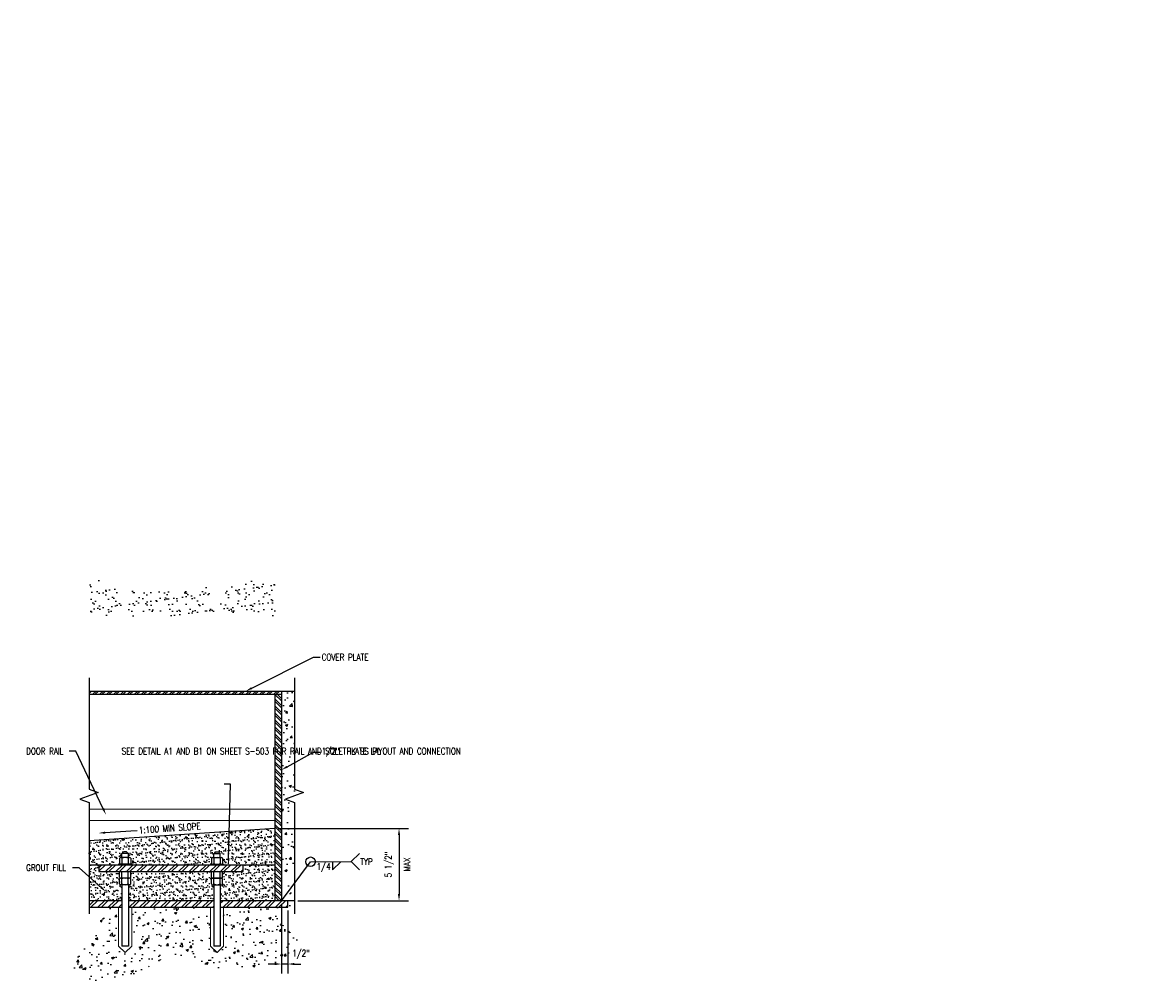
# Model space of a CAD drawing. Header units: inches. Extents: x -33 to 1324, y -241 to 0.
# Tile 8 of 20: x 340 to 425, y -147 to -73. Entities that reach past the tile are written whole.
import ezdxf
from ezdxf import colors
from ezdxf.entities.mleader import LeaderData, LeaderLine
from ezdxf.enums import TextEntityAlignment as Align
from ezdxf.math import Vec2, Vec3

# ---------------------------------------------------------------- set-up
doc = ezdxf.new("R2010")
doc.units = ezdxf.units.IN
doc.header["$MEASUREMENT"] = 0
for name, color, linetype in [('S-ANNO-PATT', 1, 'Continuous'), ('S-ANNO-TEXT', 2, 'Continuous'), ('S-DETL-MEDM', 3, 'Continuous'), ('S-DETL-PATT', 1, 'Continuous'), ('S-DETL-XHVY', 5, 'Continuous'), ('S-DETL-XLIT', 1, 'Continuous')]:
    doc.layers.add(name, color=color, linetype=linetype)
doc.layers.add('S-ANNO-SYMB', color=2, linetype='Continuous', lineweight=25)
doc.styles.add('Annotative', font='romans.shx', dxfattribs={"width": 0.8, "height": 0.125})
doc.styles.get("Standard").update_dxf_attribs({"font": 'romans.shx', "width": 0.8})
doc.dimstyles.new('Annotative', dxfattribs={"dimscale": 0, "dimtxt": 0.125, "dimasz": 0.125, "dimexe": 0.179688, "dimexo": 0.0625, "dimgap": 0.09, "dimtad": 1, "dimdec": 3, "dimzin": 3, "dimdsep": 46, "dimlunit": 4, "dimtxsty": 'Annotative', "dimcen": 0.09, "dimclrt": 2, "dimazin": 2, "dimtfac": 1, "dimtdec": 3, "dimtmove": 1, "dimatfit": 3, "dimfxl": 1, "dimtfill": 1, "dimfrac": 2, "dimtolj": 1, "dimtzin": 0, "dimarcsym": 0})
pattern_1 = [(50, (0, 0), (1.7931505, -0.1568803), [0.1875, -2.0625]), (355, (0, 0), (-0.346878, 1.88048), [0.15, -1.65]), (100.45144, (0.1494, -0.013), (1.446272, 1.7236), [0.1593505, -1.752855]), (46.1842, (0, 0.5), (2.668103, -0.413798), [0.28125, -3.09375]), (96.6356, (0.2223, 0.4655), (2.336655, 2.435297), [0.239026, -2.629284]), (351.1842, (0, 0.5), (2.336655, 2.435297), [0.225, -2.475]), (21, (0.25, 0.375), (1.4922676, -1.006547), [0.1875, -2.0625]), (326, (0.25, 0.375), (0.608288, 1.812875), [0.15, -1.65]), (71.45144, (0.3744, 0.2911), (2.100556, 0.806328), [0.1593505, -1.752855]), (37.5, (0, 0), (0.0303996, 0.8322346), [0, -1.63, 0, -1.675, 0, -1.65625]), (7.5, (0, 0), (0.6576738, 0.9860293), [0, -0.955, 0, -1.5925, 0, -0.63125]), (327.5, (-0.5575, 0), (1.3345561, -0.0563872), [0, -0.625, 0, -1.95, 0, -2.5875]), (317.5, (-0.8075, 0), (1.4579654, 0.2502625), [0, -0.8125, 0, -1.295, 0, -1.8375])]

# ---------------------------------------------------------------- blocks, each defined once
blk = doc.blocks.new('*U7')
for p, q in [((13, 0), (13, -5)), ((13, -5), (18, 0))]:
    blk.add_line(p, q)
blk.add_attdef('SIZE', text='', height=3).set_placement((10.5, -0.72), align=Align.TOP_RIGHT)
blk.add_attdef('SPACING', text='', height=3).set_placement((18.32, -0.72), align=Align.TOP_LEFT)
blk = doc.blocks.new('*D9')
at = {"layer": 'Defpoints', "color": 0, "transparency": 16777216}
for p in [(359.355, -134.662), (360.855, -140.168), (368.819, -140.168)]:
    blk.add_point(p, dxfattribs=at)
at = {"layer": 'S-ANNO-PATT', "color": 0, "lineweight": -2, "transparency": 16777216}
for p, q in [((359.605, -134.662), (369.538, -134.662)), ((368.819, -135.162), (368.819, -139.668)), ((361.105, -140.168), (369.538, -140.168))]:
    blk.add_line(p, q, dxfattribs=at)
at = {"layer": 'S-ANNO-PATT', "color": 0, "transparency": 16777216}
for points in [[(368.736, -135.162), (368.902, -135.162), (368.819, -134.662)], [(368.736, -139.668), (368.902, -139.668), (368.819, -140.168)]]:
    blk.add_solid(points, dxfattribs=at)
at = {"layer": 'S-ANNO-PATT', "color": 2, "transparency": 16777216, "insert": (368.078, -137.415), "char_height": 0.5, "attachment_point": 5, "rotation": 90, "style": 'Annotative', "bg_fill": 3, "box_fill_scale": 1.25, "bg_fill_color": 256, "bg_fill_true_color": 13158600, "bg_fill_transparency": 0}
blk.add_mtext('\\A1;5 1/2"', dxfattribs=at)
at = {"layer": 'S-ANNO-PATT', "color": 2, "transparency": 16777216, "insert": (369.429, -137.415), "char_height": 0.5, "attachment_point": 5, "rotation": 90, "style": 'Annotative', "bg_fill": 3, "box_fill_scale": 1.25, "bg_fill_color": 256, "bg_fill_true_color": 13158600, "bg_fill_transparency": 0}
blk.add_mtext('\\A1;MAX', dxfattribs=at)
blk = doc.blocks.new('*D10')
at = {"layer": 'Defpoints', "color": 0, "transparency": 16777216}
for p in [(359.855, -140.168), (360.35, -140.668), (359.855, -144.992)]:
    blk.add_point(p, dxfattribs=at)
at = {"layer": 'S-ANNO-PATT', "color": 0, "lineweight": -2, "transparency": 16777216}
for p, q in [((359.855, -140.418), (359.855, -145.71)), ((360.35, -140.918), (360.35, -145.71)), ((359.355, -144.992), (358.855, -144.992)), ((360.85, -144.992), (361.35, -144.992))]:
    blk.add_line(p, q, dxfattribs=at)
at = {"layer": 'S-ANNO-PATT', "color": 0, "transparency": 16777216}
blk.add_solid([(359.355, -144.908), (359.355, -145.075), (359.855, -144.992)], dxfattribs=at)
at = {"layer": 'S-ANNO-PATT', "color": 2, "transparency": 16777216, "insert": (361.35, -144.251), "char_height": 0.5, "attachment_point": 5, "style": 'Annotative', "bg_fill": 3, "box_fill_scale": 1.25, "bg_fill_color": 256, "bg_fill_true_color": 13158600, "bg_fill_transparency": 0}
blk.add_mtext('\\A1;1/2"', dxfattribs=at)
at = {"layer": 'S-ANNO-PATT', "color": 0, "lineweight": -2, "transparency": 16777216}
blk.add_line((360.35, -144.992), (359.855, -144.992), dxfattribs=at)
at = {"layer": 'S-ANNO-PATT', "color": 0, "transparency": 16777216}
blk.add_solid([(360.85, -144.908), (360.85, -145.075), (360.35, -144.992)], dxfattribs=at)

msp = doc.modelspace()

# ---------------------------------------------------------------- hatches: boundary and pattern name
at = {"layer": 'S-ANNO-PATT', "true_color": 0x000000}
h = msp.add_hatch(dxfattribs=at)
h.set_pattern_fill('AR-SAND', color=18, scale=0.5)
h.set_pattern_definition([(37.5, (0, 21.693), (-0.0314967, 0.9634119), [0, -0.76, 0, -0.85, 0, -0.8125]), (7.5, (0, 21.693), (0.8848884, 1.411073), [0, -0.41, 0, -0.685, 0, -0.2625]), (327.5, (-0.615, 21.693), (1.557071, 0.0028295), [0, -0.25, 0, -0.9, 0, -1.175]), (317.5, (-0.615, 21.693), (1.5030633, 0.438838), [0, -0.125, 0, -0.59, 0, -0.675])])
h.paths.add_polyline_path([(347.5283, -116.8094, -0.2361752), (347.6112, -116.7571), (347.622, -116.7571, -0.2624759), (347.5283, -116.7042), (347.5283, -116.31, -0.2361752), (347.6112, -116.2576), (345.9533, -116.2576), (345.9533, -115.7576), (345.2033, -115.7576), (345.2033, -118.4748), (347.7033, -118.4748), (347.7033, -117.2566), (347.622, -117.2566, -0.2624759), (347.5283, -117.2037)])
h.paths.add_polyline_path([(354.622, -117.2566, -0.2624759), (354.5283, -117.2037), (354.5283, -116.8094, -0.2361752), (354.6112, -116.7571), (354.622, -116.7571, -0.2624759), (354.5283, -116.7042), (354.5283, -116.31, -0.2361752), (354.6112, -116.2576), (348.2737, -116.2576, -0.2891208), (348.3783, -116.31), (348.3783, -116.7042, -0.243849), (348.2922, -116.7568, -0.243849), (348.3783, -116.8094), (348.3783, -117.2037, -0.2624759), (348.2845, -117.2566), (348.2033, -117.2566), (348.2033, -118.4748), (354.7033, -118.4748), (354.7033, -117.2566)])
h.paths.add_polyline_path([(359.3554, -115.7576), (356.9533, -115.7576), (356.9533, -116.2576), (355.2737, -116.2576, -0.2891208), (355.3783, -116.31), (355.3783, -116.7042, -0.243849), (355.2922, -116.7568, -0.243849), (355.3783, -116.8094), (355.3783, -117.2037, -0.2624759), (355.2845, -117.2566), (355.2033, -117.2566), (355.2033, -118.4748), (359.3554, -118.4748)])
at = {"layer": 'S-ANNO-PATT'}
h = msp.add_hatch(dxfattribs=at)
h.set_pattern_fill('AR-CONC', color=256, scale=0.25)
h.set_pattern_definition(pattern_1)
h.paths.add_polyline_path([(360.8554, -124.2007), (359.8554, -124.2007), (359.8554, -140.1679), (360.8554, -140.1679), (360.8554, -132.6843), (360.1685, -132.4343), (361.5423, -131.9343), (360.8554, -131.6843)])
h = msp.add_hatch(dxfattribs=at)
h.set_pattern_fill('AR-SAND', color=256, scale=0.25)
h.paths.add_polyline_path([(354.7033, -136.5793, 0.2145883), (354.7882, -136.4922, -0.3149694), (354.8469, -136.4512), (355.0597, -136.4512, -0.3149694), (355.1184, -136.4922, 0.2145883), (355.2033, -136.5793), (355.2033, -136.8882), (355.2845, -136.8882, -0.2624759), (355.3783, -136.941), (355.3783, -137.3353, -0.2624759), (355.2845, -137.3882), (355.4533, -137.3882), (355.4533, -137.4507), (359.3554, -137.4507), (359.3554, -134.6622), (345.2033, -135.6046), (345.2033, -137.4507), (347.4533, -137.4507), (347.4533, -137.3882), (347.622, -137.3882, -0.2624759), (347.5283, -137.3353), (347.5283, -136.941, -0.2624759), (347.622, -136.8882), (347.7033, -136.8882), (347.7033, -136.5793, 0.2145883), (347.7882, -136.4922, -0.3149694), (347.8469, -136.4512), (348.0597, -136.4512, -0.3149694), (348.1184, -136.4922, 0.2145883), (348.2033, -136.5793), (348.2033, -136.8882), (348.2845, -136.8882, -0.2624759), (348.3783, -136.941), (348.3783, -137.3353, -0.2624759), (348.2845, -137.3882), (348.4533, -137.3882), (348.4533, -137.4507), (354.4533, -137.4507), (354.4533, -137.3882), (354.622, -137.3882, -0.2624759), (354.5283, -137.3353), (354.5283, -136.941, -0.2624759), (354.622, -136.8882), (354.7033, -136.8882)])
h.paths.add_polyline_path([(354.5283, -138.8967), (354.5283, -138.5024, -0.243849), (354.6144, -138.4499, -0.243849), (354.5283, -138.3973), (354.5283, -138.003, -0.2361752), (354.6112, -137.9507), (348.2954, -137.9507, -0.2361752), (348.3783, -138.003), (348.3783, -138.3973, -0.243849), (348.2922, -138.4499, -0.243849), (348.3783, -138.5024), (348.3783, -138.8967, -0.2624759), (348.2845, -138.9496), (348.2033, -138.9496), (348.2033, -140.1679), (354.7033, -140.1679), (354.7033, -138.9496), (354.622, -138.9496, -0.2624759)])
h.paths.add_polyline_path([(359.3554, -137.4507), (356.9533, -137.4507), (356.9533, -137.9507), (355.2954, -137.9507, -0.2361752), (355.3783, -138.003), (355.3783, -138.3973, -0.243849), (355.2922, -138.4499, -0.243849), (355.3783, -138.5024), (355.3783, -138.8967, -0.2624759), (355.2845, -138.9496), (355.2033, -138.9496), (355.2033, -140.1679), (359.3554, -140.1679)])
h.paths.add_polyline_path([(347.7033, -138.9496), (347.622, -138.9496, -0.2624759), (347.5283, -138.8967), (347.5283, -138.5024, -0.243849), (347.6144, -138.4499, -0.243849), (347.5283, -138.3973), (347.5283, -138.003, -0.2361752), (347.6112, -137.9507), (345.9533, -137.9507), (345.9533, -137.4507), (345.2033, -137.4507), (345.2033, -140.1679), (347.7033, -140.1679)])
h = msp.add_hatch(dxfattribs=at)
h.set_pattern_fill('AR-CONC', color=256, scale=0.25)
h.set_pattern_definition(pattern_1)
edge = h.paths.add_edge_path()
edge.add_spline(control_points=[(345.4809, -140.1679), (345.8813, -140.7211), (346.749, -142.5531), (341.3193, -146.3151), (348.8404, -146.5054), (351.4677, -143.712), (355.1533, -146.2145), (363.9293, -144.5452), (358.9008, -141.4427), (360.2433, -140.5671), (360.8554, -140.1679)], knot_values=[0, 0, 0, 0, 1.8873706, 6.1453333, 10.9752288, 14.7013308, 16.4661258, 24.0120158, 26.0701639, 27.7949734, 27.7949734, 27.7949734, 27.7949734], degree=3, periodic=0)
edge.add_line((360.8554, -140.6679), (355.4533, -140.6679))
edge.add_line((355.4533, -140.6679), (355.4533, -143.6216))
edge.add_line((355.4533, -143.6216), (354.9533, -144.1216))
edge.add_line((354.9533, -144.1216), (354.4533, -143.6216))
edge.add_line((354.4533, -143.6216), (354.4533, -140.6679))
edge.add_line((354.4533, -140.6679), (348.4533, -140.6679))
edge.add_line((348.4533, -140.6679), (348.4533, -143.6211))
edge.add_line((348.4533, -143.6211), (347.9533, -144.1211))
edge.add_line((347.9533, -144.1211), (347.4533, -143.6211))
edge.add_line((347.4533, -143.6211), (347.4533, -140.6679))
edge.add_line((347.4533, -140.6679), (345.4809, -140.6679))
at = {"layer": 'S-DETL-PATT'}
h = msp.add_hatch(dxfattribs=at)
h.set_pattern_fill('ANSI32', color=8)
h.set_pattern_definition([(45, (139.6384, 9.10313), (-0.26516504, 0.26516504), []), (45, (139.81516, 9.10313), (-0.26516504, 0.26516504), [])])
h.paths.add_polyline_path([(359.8554, -124.4507), (359.8554, -124.2007), (345.2033, -124.2007), (345.2033, -124.4507)])
h = msp.add_hatch(dxfattribs=at)
h.set_pattern_fill('ANSI32', color=8, angle=-90)
h.set_pattern_definition([(315, (492.9092, 81.04913), (0.26516504, 0.26516504), []), (315, (492.9092, 80.87235), (0.26516504, 0.26516504), [])])
h.paths.add_polyline_path([(359.3554, -140.1679), (359.8554, -140.1679), (359.8554, -124.4507), (359.3554, -124.4507)])
h = msp.add_hatch(dxfattribs=at)
h.set_pattern_fill('ANSI32', color=8, scale=1.5)
h.set_pattern_definition([(45, (176.4791, -84.3955), (-0.3977476, 0.3977476), []), (45, (176.7443, -84.3955), (-0.3977476, 0.3977476), [])])
h.paths.add_polyline_path([(345.9533, -137.9507), (356.9533, -137.9507), (356.9533, -137.4507), (345.9533, -137.4507)])

# ---------------------------------------------------------------- linework, layer by layer
at = {"layer": 'S-ANNO-PATT', "linetype": 'Continuous', "lineweight": 0}
for p, q in [((347.4533, -140.6679), (347.4533, -143.6211)), ((348.4533, -140.6679), (348.4533, -143.6211)), ((354.4533, -140.6679), (354.4533, -143.6216)), ((355.4533, -140.6679), (355.4533, -143.6216)), ((347.9533, -144.1211), (347.4533, -143.6211)), ((347.9533, -144.1211), (348.4533, -143.6211)), ((354.9533, -144.1216), (354.4533, -143.6216)), ((354.9533, -144.1216), (355.4533, -143.6216))]:
    msp.add_line(p, q, dxfattribs=at)
at = {"layer": 'S-ANNO-SYMB'}
for q in [(365.8, -136.5688), (365.8001, -137.8189)]:
    msp.add_line((365.175, -137.1937), q, dxfattribs=at)
for points in [[(345.2033, -123.2007), (345.2033, -131.6843), (345.8902, -131.9343), (344.5164, -132.4343), (345.2033, -132.6843), (345.2033, -141.1679)], [(360.8554, -123.2007), (360.8554, -131.6843), (361.5423, -131.9343), (360.1685, -132.4343), (360.8554, -132.6843), (360.8554, -141.1679)]]:
    msp.add_lwpolyline(points, dxfattribs=at)
msp.add_circle((362.0823, -137.2015), 0.3627, dxfattribs=at)
at = {"layer": 'S-DETL-MEDM'}
for p, q in [((345.2033, -124.2007), (359.8554, -124.2007)), ((345.2033, -124.4507), (359.8554, -124.4507)), ((359.3554, -124.4507), (359.3554, -140.1679)), ((359.8554, -124.2007), (359.8554, -140.1679)), ((347.5283, -136.941), (347.5283, -137.3353)), ((348.2845, -136.8882), (347.622, -136.8882)), ((348.2033, -136.5793), (347.7033, -136.5793)), ((347.7033, -136.8882), (347.7033, -136.5793)), ((347.7158, -136.941), (347.7158, -137.3353)), ((348.0597, -136.4512), (347.8469, -136.4512)), ((348.1908, -136.941), (348.1908, -137.3353)), ((348.2033, -136.8882), (348.2033, -136.5793)), ((348.3783, -136.941), (348.3783, -137.3353)), ((354.5283, -136.941), (354.5283, -137.3353)), ((354.622, -136.8882), (355.2845, -136.8882)), ((354.7033, -136.5793), (355.2033, -136.5793)), ((354.7033, -136.8882), (354.7033, -136.5793)), ((354.7158, -136.941), (354.7158, -137.3353)), ((354.8469, -136.4512), (355.0597, -136.4512)), ((355.1908, -136.941), (355.1908, -137.3353)), ((355.2033, -136.8882), (355.2033, -136.5793)), ((355.3783, -136.941), (355.3783, -137.3353)), ((359.3554, -137.4507), (345.2033, -137.4507)), ((347.4533, -137.3882), (347.4533, -137.4507)), ((348.4533, -137.3882), (347.4533, -137.3882)), ((347.5283, -138.3973), (347.5283, -138.003)), ((347.7158, -138.3973), (347.7158, -138.003)), ((348.1908, -138.3973), (348.1908, -138.003)), ((348.3783, -138.3973), (348.3783, -138.003)), ((348.4533, -137.3882), (348.4533, -137.4507)), ((354.4533, -137.3882), (354.4533, -137.4507)), ((354.4533, -137.3882), (355.4533, -137.3882)), ((354.5283, -138.3973), (354.5283, -138.003)), ((354.7158, -138.3973), (354.7158, -138.003)), ((355.1908, -138.3973), (355.1908, -138.003)), ((355.3783, -138.3973), (355.3783, -138.003)), ((355.4533, -137.3882), (355.4533, -137.4507)), ((347.5283, -138.8967), (347.5283, -138.5024)), ((348.2845, -138.4501), (347.622, -138.4501)), ((348.2845, -138.9496), (347.622, -138.9496)), ((347.7033, -138.9496), (347.7033, -143.6211)), ((347.7158, -138.8967), (347.7158, -138.5024)), ((348.1908, -138.8967), (348.1908, -138.5024)), ((348.2033, -138.9496), (348.2033, -143.6211)), ((348.3783, -138.8967), (348.3783, -138.5024)), ((354.5283, -138.8967), (354.5283, -138.5024)), ((354.622, -138.4501), (355.2845, -138.4501)), ((354.622, -138.9496), (355.2845, -138.9496)), ((354.7033, -138.9496), (354.7033, -143.6216)), ((354.7158, -138.8967), (354.7158, -138.5024)), ((355.1908, -138.8967), (355.1908, -138.5024)), ((355.2033, -138.9496), (355.2033, -143.6216)), ((355.3783, -138.8967), (355.3783, -138.5024)), ((348.2033, -143.6211), (347.7033, -143.6211)), ((355.2033, -143.6216), (354.7033, -143.6216))]:
    msp.add_line(p, q, dxfattribs=at)
for points in [[(345.9533, -137.4507), (345.9533, -137.9507), (356.9533, -137.9507), (356.9533, -137.4507)], [(345.2033, -140.1679), (345.2033, -140.6679), (347.7033, -140.6679)], [(348.2033, -140.6679), (354.7033, -140.6679)]]:
    msp.add_lwpolyline(points, dxfattribs=at)
for centre, radius, start, end in [((347.622, -136.9977), 0.1096, 31.171949, 148.828051), ((347.649, -136.4414), 0.1482, 291.486002, 339.931337), ((347.9533, -137.4539), 0.5652, 65.153553, 114.846447), ((347.8469, -136.5137), 0.0625, 90, 159.931337), ((348.0597, -136.5137), 0.0625, 20.068663, 90), ((348.2576, -136.4414), 0.1482, 200.068663, 248.513998), ((348.2845, -136.9977), 0.1096, 31.171949, 148.828051), ((354.622, -136.9977), 0.1096, 31.171949, 148.828051), ((354.649, -136.4414), 0.1482, 291.486002, 339.931337), ((354.9533, -137.4539), 0.5652, 65.153553, 114.846447), ((354.8469, -136.5137), 0.0625, 90, 159.931337), ((355.0597, -136.5137), 0.0625, 20.068663, 90), ((355.2576, -136.4414), 0.1482, 200.068663, 248.513998), ((355.2845, -136.9977), 0.1096, 31.171949, 148.828051), ((347.622, -137.2786), 0.1096, 211.171949, 328.828051), ((347.622, -138.0597), 0.1096, 31.171949, 148.828051), ((347.9533, -136.8224), 0.5652, 245.153553, 294.846447), ((347.9533, -138.5159), 0.5652, 65.153553, 114.846447), ((348.2845, -137.2786), 0.1096, 211.171949, 328.828051), ((348.2845, -138.0597), 0.1096, 31.171949, 148.828051), ((354.622, -137.2786), 0.1096, 211.171949, 328.828051), ((354.622, -138.0597), 0.1096, 31.171949, 148.828051), ((354.9533, -136.8224), 0.5652, 245.153553, 294.846447), ((354.9533, -138.5159), 0.5652, 65.153553, 114.846447), ((355.2845, -137.2786), 0.1096, 211.171949, 328.828051), ((355.2845, -138.0597), 0.1096, 31.171949, 148.828051), ((347.622, -138.3406), 0.1096, 211.171949, 328.828051), ((347.622, -138.5592), 0.1096, 31.171949, 148.828051), ((347.622, -138.84), 0.1096, 211.171949, 328.828051), ((347.9533, -137.8844), 0.5652, 245.153553, 294.846447), ((347.9533, -139.0154), 0.5652, 65.153553, 114.846447), ((347.9533, -138.3838), 0.5652, 245.153553, 294.846447), ((348.2845, -138.3406), 0.1096, 211.171949, 328.828051), ((348.2845, -138.5592), 0.1096, 31.171949, 148.828051), ((348.2845, -138.84), 0.1096, 211.171949, 328.828051), ((354.622, -138.3406), 0.1096, 211.171949, 328.828051), ((354.622, -138.5592), 0.1096, 31.171949, 148.828051), ((354.622, -138.84), 0.1096, 211.171949, 328.828051), ((354.9533, -137.8844), 0.5652, 245.153553, 294.846447), ((354.9533, -139.0154), 0.5652, 65.153553, 114.846447), ((354.9533, -138.3838), 0.5652, 245.153553, 294.846447), ((355.2845, -138.3406), 0.1096, 211.171949, 328.828051), ((355.2845, -138.5592), 0.1096, 31.171949, 148.828051), ((355.2845, -138.84), 0.1096, 211.171949, 328.828051)]:
    msp.add_arc(centre, radius, start, end, dxfattribs=at)
at = {"layer": 'S-DETL-XHVY'}
for p, q in [((359.8554, -124.2007), (360.8554, -124.2007)), ((359.3554, -134.6622), (345.2033, -135.6046)), ((347.7033, -140.1679), (345.2033, -140.1679)), ((354.7033, -140.1679), (348.2033, -140.1679)), ((360.8554, -140.1679), (355.2033, -140.1679))]:
    msp.add_line(p, q, dxfattribs=at)
at = {"layer": 'S-DETL-XLIT', "linetype": 'Continuous', "lineweight": 0}
for p, q in [((359.3554, -133.2007), (345.2033, -133.2007)), ((359.3554, -134.0643), (345.2033, -134.0643))]:
    msp.add_line(p, q, dxfattribs=at)

# ---------------------------------------------------------------- block references
at = {"layer": 'S-ANNO-SYMB', "xscale": 0.125, "yscale": 0.125, "zscale": 0.125}
msp.add_blockref('*U7', (362.1386, -137.1973), dxfattribs=at)

# ---------------------------------------------------------------- leaders
at = {"layer": 'S-ANNO-SYMB'}
msp.add_leader([(359.8554, -140.1679), (362.0823, -137.2015), (365.175, -137.1937)], dimstyle='Annotative', override={"dimscale": 0, "dimtxt": 0.166667, "dimasz": 0.125, "dimgap": 0.625, "dimtad": 0}, dxfattribs=at)
ml = msp.add_multileader_mtext('Standard', dxfattribs=at)
ml.set_content('1/4', color=2, style='Annotative')
ml.set_leader_properties(color=1)
ml.build(insert=Vec2(0, 0))
ml.multileader.update_dxf_attribs({"text_right_attachment_type": 3, "dogleg_length": 0.125, "arrow_head_size": 1.5, "scale": 12})
ctx = ml.context
ctx.base_point, ctx.scale, ctx.char_height, ctx.arrow_head_size, ctx.landing_gap_size, ctx.plane_origin = Vec3(609.7436, -218.9911), 12, 1.5, 1.5, 1.125, Vec3(38.9886, -838.5235)
ctx.right_attachment = 3
notes = []
notes.append((ctx, [(0, (0, 0, 0), (0, 0), (1, 0), 1, [])]))
ctx.mtext.insert, ctx.mtext.width, ctx.mtext.defined_height = Vec3(610.8686, -217.9911), 59.414265, 15.5204
ml = msp.add_multileader_mtext('Standard', dxfattribs=at)
ml.set_content('1/4', color=2, style='Annotative')
ml.set_leader_properties(color=1)
ml.build(insert=Vec2(0, 0))
ml.multileader.update_dxf_attribs({"text_right_attachment_type": 3, "dogleg_length": 0.125, "arrow_head_size": 1.5, "scale": 12})
ctx = ml.context
ctx.base_point, ctx.scale, ctx.char_height, ctx.arrow_head_size, ctx.landing_gap_size, ctx.plane_origin = Vec3(609.7436, -216.014), 12, 1.5, 1.5, 1.125, Vec3(38.9886, -835.5465)
ctx.right_attachment = 3
notes.append((ctx, [(0, (0, 0, 0), (0, 0), (1, 0), 1, [])]))
ctx.mtext.insert, ctx.mtext.width, ctx.mtext.defined_height = Vec3(610.8686, -215.014), 4.156623, 1.596
ml = msp.add_multileader_mtext('Standard', dxfattribs=at)
ml.set_content('TYP', color=2, style='Annotative')
ml.set_leader_properties(color=1)
ml.build(insert=Vec2(0, 0))
ml.multileader.update_dxf_attribs({"text_right_attachment_type": 3, "dogleg_length": 0.125, "arrow_head_size": 1.5, "scale": 12})
ctx = ml.context
ctx.base_point, ctx.scale, ctx.char_height, ctx.arrow_head_size, ctx.landing_gap_size, ctx.plane_origin = Vec3(620.2531, -217.6671), 12, 1.5, 1.5, 1.125, Vec3(49.498, -837.4496)
ctx.right_attachment = 3
notes.append((ctx, [(0, (0, 0, 0), (0, 0), (1, 0), 1, [])]))
ctx.mtext.insert, ctx.mtext.width, ctx.mtext.defined_height = Vec3(621.3781, -216.9171), 4.156623, 1.596
ml = msp.add_multileader_mtext('Standard', dxfattribs=at)
ml.set_content('1/4', color=2, style='Annotative')
ml.set_leader_properties(color=1)
ml.build(insert=Vec2(0, 0))
ml.multileader.update_dxf_attribs({"text_right_attachment_type": 3, "dogleg_length": 0.125, "arrow_head_size": 0.5, "scale": 12})
ctx = ml.context
ctx.base_point, ctx.scale, ctx.char_height, ctx.arrow_head_size, ctx.landing_gap_size, ctx.plane_origin = Vec3(362.1671, -137.6401), 12, 0.5, 0.5, 0.375, Vec3(172.4124, -344.4551)
ctx.right_attachment = 3
notes.append((ctx, [(0, (0, 0, 0), (0, 0), (1, 0), 1, [])]))
ctx.mtext.insert, ctx.mtext.width, ctx.mtext.defined_height = Vec3(362.5421, -137.3068), 19.804755, 5.1735
ml = msp.add_multileader_mtext('Standard', dxfattribs=at)
ml.set_content('TYP', color=2, style='Annotative')
ml.set_leader_properties(color=1)
ml.build(insert=Vec2(0, 0))
ml.multileader.update_dxf_attribs({"text_right_attachment_type": 3, "dogleg_length": 0.125, "arrow_head_size": 0.5, "scale": 12})
ctx = ml.context
ctx.base_point, ctx.scale, ctx.char_height, ctx.arrow_head_size, ctx.landing_gap_size, ctx.plane_origin = Vec3(365.4982, -137.1988), 12, 0.5, 0.5, 0.375, Vec3(175.7435, -344.0971)
ctx.right_attachment = 3
notes.append((ctx, [(0, (0, 0, 0), (0, 0), (1, 0), 1, [])]))
ctx.mtext.insert, ctx.mtext.width, ctx.mtext.defined_height = Vec3(365.8732, -136.9488), 1.385541, 0.532
at = {"layer": 'S-ANNO-TEXT', "linetype": 'Continuous'}
ml = msp.add_multileader_mtext('Standard', dxfattribs=at)
ml.set_content('SEE DETAILS A1 AND B1 ON SHEET S-503 FOR RAIL SOLE PLATE LAYOUT AND CONNECTION', color=2, style='Annotative')
ml.set_leader_properties(color=1)
ml.build(insert=Vec2(0, 0))
ml.multileader.update_dxf_attribs({"text_right_attachment_type": 3, "dogleg_length": 0.125, "arrow_head_size": 1, "scale": 8})
ctx = ml.context
ctx.base_point, ctx.scale, ctx.char_height, ctx.arrow_head_size, ctx.landing_gap_size, ctx.plane_origin = Vec3(217.7296, -118.2804), 8, 1, 1, 0.1667, Vec3(-181.9589, -535.7782)
ctx.right_attachment = 3
notes.append((ctx, [(0, (1, 1, 0), (216.7296, -118.2804), (1, 0), 1, [(0, [(214.1251, -137.4507)], 0, [])])]))
ctx.mtext.insert, ctx.mtext.width, ctx.mtext.defined_height = Vec3(217.8962, -117.7804), 32.08812, 2.6619
ml = msp.add_multileader_mtext('Standard', dxfattribs=at)
ml.set_content('COVER PLATE', color=2, style='Annotative')
ml.set_leader_properties(color=1)
ml.build(insert=Vec2(0, 0))
ml.multileader.update_dxf_attribs({"text_right_attachment_type": 3, "dogleg_length": 0.125, "arrow_head_size": 0.5, "scale": 4})
ctx = ml.context
ctx.base_point, ctx.scale, ctx.char_height, ctx.arrow_head_size, ctx.landing_gap_size, ctx.plane_origin = Vec3(362.8025, -121.6281), 4, 0.5, 0.5, 0.125, Vec3(-237.7466, -735.2862)
ctx.right_attachment = 3
notes.append((ctx, [(0, (1, 1, 0), (362.3025, -121.6281), (1, 0), 0.5, [(1, [(357.1542, -124.2007)], 0, [])])]))
ctx.mtext.insert, ctx.mtext.width, ctx.mtext.defined_height = Vec3(362.9275, -121.3781), 9.967186, 1.3309
ml = msp.add_multileader_mtext('Standard', dxfattribs=at)
ml.set_content('DOOR RAIL', color=2, style='Annotative')
ml.set_leader_properties(color=1)
ml.build(insert=Vec2(0, 0))
ml.multileader.update_dxf_attribs({"text_right_attachment_type": 3, "dogleg_length": 0.125, "arrow_head_size": 0.5, "scale": 4})
ctx = ml.context
ctx.base_point, ctx.scale, ctx.char_height, ctx.arrow_head_size, ctx.landing_gap_size, ctx.plane_origin = Vec3(340.2904, -128.7819), 4, 0.5, 0.5, 0.125, Vec3(-262.2924, -745.6768)
ctx.right_attachment = 3
notes.append((ctx, [(1, (1, 1, 0), (344.2023, -128.7819), (-1, 0), 0.5, [(1, [(346.4953, -133.6199)], 0, [])])]))
ctx.mtext.insert, ctx.mtext.width, ctx.mtext.defined_height = Vec3(340.4154, -128.5319), 9.967186, 1.3309
ml = msp.add_multileader_mtext('Standard', dxfattribs=at)
ml.set_content('SEE DETAIL A1 AND B1 ON SHEET S-503 FOR RAIL AND SOLE PLATE LAYOUT AND CONNECTION', color=2, style='Annotative')
ml.set_leader_properties(color=1)
ml.build(insert=Vec2(0, 0))
ml.multileader.update_dxf_attribs({"text_right_attachment_type": 3, "dogleg_length": 0.125, "arrow_head_size": 0.5, "scale": 4})
ctx = ml.context
ctx.base_point, ctx.scale, ctx.char_height, ctx.arrow_head_size, ctx.landing_gap_size, ctx.plane_origin = Vec3(347.5638, -128.7819), 4, 0.5, 0.5, 0.125, Vec3(-249.7058, -742.44)
ctx.right_attachment = 3
notes.append((ctx, [(1, (1, 1, 0), (355.99, -131.2819), (-1, 0), 0.5, [(1, [(355.8225, -137.4507)], 0, [])])]))
ctx.mtext.insert, ctx.mtext.width, ctx.mtext.defined_height = Vec3(347.6888, -128.5319), 8.239164, 1.3309
ml = msp.add_multileader_mtext('Standard', dxfattribs=at)
ml.set_content('1/2" THK SS PL', color=2, style='Annotative')
ml.set_leader_properties(color=1)
ml.build(insert=Vec2(0, 0))
ml.multileader.update_dxf_attribs({"text_right_attachment_type": 3, "dogleg_length": 0.125, "arrow_head_size": 0.5, "scale": 4})
ctx = ml.context
ctx.base_point, ctx.scale, ctx.char_height, ctx.arrow_head_size, ctx.landing_gap_size, ctx.plane_origin = Vec3(362.8025, -128.8653), 4, 0.5, 0.5, 0.125, Vec3(-237.7466, -742.5234)
ctx.right_attachment = 3
notes.append((ctx, [(0, (1, 1, 0), (362.3025, -128.8653), (1, 0), 0.5, [(1, [(359.8554, -130.2105)], 0, [])])]))
ctx.mtext.insert, ctx.mtext.width, ctx.mtext.defined_height = Vec3(362.9275, -128.5319), 9.967186, 1.3309
ml = msp.add_multileader_mtext('Standard', dxfattribs=at)
ml.set_content('GROUT FILL', color=2, style='Annotative')
ml.set_leader_properties(color=1)
ml.build(insert=Vec2(0, 0))
ml.multileader.update_dxf_attribs({"text_right_attachment_type": 3, "dogleg_length": 0.125, "arrow_head_size": 0.5, "scale": 4})
ctx = ml.context
ctx.base_point, ctx.scale, ctx.char_height, ctx.arrow_head_size, ctx.landing_gap_size, ctx.plane_origin = Vec3(340.2904, -137.6547), 4, 0.5, 0.5, 0.125, Vec3(-262.2924, -751.545)
ctx.right_attachment = 3
notes.append((ctx, [(1, (1, 1, 0), (344.4499, -137.6547), (-1, 0), 0.5, [(1, [(346.4953, -139.4881)], 0, [])])]))
ctx.mtext.insert, ctx.mtext.width, ctx.mtext.defined_height = Vec3(340.4154, -137.4047), 9.967186, 1.3309
ml = msp.add_multileader_mtext('Standard', dxfattribs=at)
ml.set_content('\\A1;1"x3/4"x1/8" BENT PLATE SUPPORTS WITH 1/4"%%C ANCH. BOLTS 4" O.C.', color=2, style='Annotative')
ml.set_leader_properties(color=1)
ml.build(insert=Vec2(0, 0))
ml.multileader.update_dxf_attribs({"text_right_attachment_type": 3, "dogleg_length": 0.125, "arrow_head_size": 1, "scale": 8})
ctx = ml.context
ctx.base_point, ctx.scale, ctx.char_height, ctx.arrow_head_size, ctx.landing_gap_size, ctx.plane_origin = Vec3(204.3514, -149.3586), 8, 1, 1, 0.1667, Vec3(-195.2561, -577.1183)
ctx.right_attachment = 3
notes.append((ctx, [(0, (1, 1, 0), (203.3514, -149.3586), (1, 0), 1, [(0, [(195.3007, -141.9396)], 0, [])])]))
ctx.mtext.insert, ctx.mtext.width, ctx.mtext.defined_height = Vec3(204.5181, -148.692), 24.396339, 2.6619
for ctx, leaders in notes:
    for number, flags, end, landing, length, lines in leaders:
        leader = LeaderData()
        leader.index, (leader.has_last_leader_line, leader.has_dogleg_vector, leader.attachment_direction) = number, flags
        leader.last_leader_point, leader.dogleg_vector, leader.dogleg_length = Vec3(end), Vec3(landing), length
        for number, points, colour, breaks in lines:
            line = LeaderLine()
            line.index, line.vertices, line.color, line.breaks = number, Vec3.list(points), colors.encode_raw_color(colour), breaks
            leader.lines.append(line)
        ctx.leaders.append(leader)

# ---------------------------------------------------------------- next in the draw order: dimensions: what is measured, and where the dimension line sits
at = {"layer": 'S-ANNO-PATT'}
dim = msp.add_linear_dim(base=(368.8189, -140.1679), p1=(359.3554, -134.6622), p2=(360.8554, -140.1679), angle=90, text='<>\\XMAX', dimstyle='Annotative', override={"dimpost": '\\X'}, dxfattribs=at)
dim.commit()
dim.dimension.update_dxf_attribs({"geometry": '*D9', "text_midpoint": (368.8189, -137.415)})

# ---------------------------------------------------------------- next in the draw order: hatches: boundary and pattern name
at = {"layer": 'S-DETL-PATT'}
h = msp.add_hatch(dxfattribs=at)
h.set_pattern_fill('ANSI32', color=8, scale=1.5)
h.set_pattern_definition([(45, (179.876, -87.1127), (-0.3977476, 0.3977476), []), (45, (180.1412, -87.1127), (-0.3977476, 0.3977476), [])])
h.paths.add_polyline_path([(347.7033, -140.6679), (347.7033, -140.1679), (345.2033, -140.1679), (345.2033, -140.6679)])
h.paths.add_polyline_path([(354.7033, -140.6679), (354.7033, -140.1679), (348.2033, -140.1679), (348.2033, -140.6679)])
h.paths.add_polyline_path([(355.2033, -140.1679), (355.2033, -140.6679), (360.3502, -140.6679), (360.3502, -140.1679)])

# ---------------------------------------------------------------- next in the draw order: linework, layer by layer
at = {"layer": 'S-DETL-MEDM'}
msp.add_lwpolyline([(355.2033, -140.6679), (360.3502, -140.6679), (360.3502, -140.1679)], dxfattribs=at)

# ---------------------------------------------------------------- next in the draw order: leaders
at = {"layer": 'S-ANNO-TEXT', "linetype": 'Continuous'}
ml = msp.add_multileader_mtext('Standard', dxfattribs=at)
ml.set_content('1:100 MIN SLOPE', color=2, style='Annotative')
ml.set_leader_properties(color=1)
ml.build(insert=Vec2(0, 0))
ml.multileader.update_dxf_attribs({"text_right_attachment_type": 3, "dogleg_length": 0.125, "arrow_head_size": 0.5, "scale": 4})
ctx = ml.context
ctx.base_point, ctx.scale, ctx.char_height, ctx.arrow_head_size, ctx.landing_gap_size, ctx.plane_origin, ctx.plane_x_axis, ctx.plane_y_axis = Vec3(348.8759, -134.8157), 4, 0.5, 0.5, 0.125, Vec3(-207.7589, -788.5689), Vec3(0.9976018, 0.0692147), Vec3(-0.0692147, 0.9976018)
ctx.right_attachment = 3
notes = []
notes.append((ctx, [(0, (1, 1, 0), (348.3771, -134.8503), (0.9976018, 0.0692147), 0.5, [(1, [(345.9358, -135.0197)], 0, [])])]))
ctx.mtext.insert, ctx.mtext.text_direction, ctx.mtext.rotation, ctx.mtext.width, ctx.mtext.defined_height = Vec3(348.9833, -134.5576), Vec3(0.9976018, 0.0692147), 0.06927, 9.967186, 1.3309
for ctx, leaders in notes:
    for number, flags, end, landing, length, lines in leaders:
        leader = LeaderData()
        leader.index, (leader.has_last_leader_line, leader.has_dogleg_vector, leader.attachment_direction) = number, flags
        leader.last_leader_point, leader.dogleg_vector, leader.dogleg_length = Vec3(end), Vec3(landing), length
        for number, points, colour, breaks in lines:
            line = LeaderLine()
            line.index, line.vertices, line.color, line.breaks = number, Vec3.list(points), colors.encode_raw_color(colour), breaks
            leader.lines.append(line)
        ctx.leaders.append(leader)

# ---------------------------------------------------------------- next in the draw order: dimensions: what is measured, and where the dimension line sits
at = {"layer": 'S-ANNO-PATT'}
dim = msp.add_linear_dim(base=(359.8554, -144.9916), p1=(360.3502, -140.6679), p2=(359.8554, -140.1679), dimstyle='Annotative', override={"dimpost": '\\X'}, dxfattribs=at)
dim.commit()
dim.dimension.update_dxf_attribs({"geometry": '*D10', "text_midpoint": (361.3502, -144.9916), "dimtype": 160})

doc.saveas('drawing.dxf')
